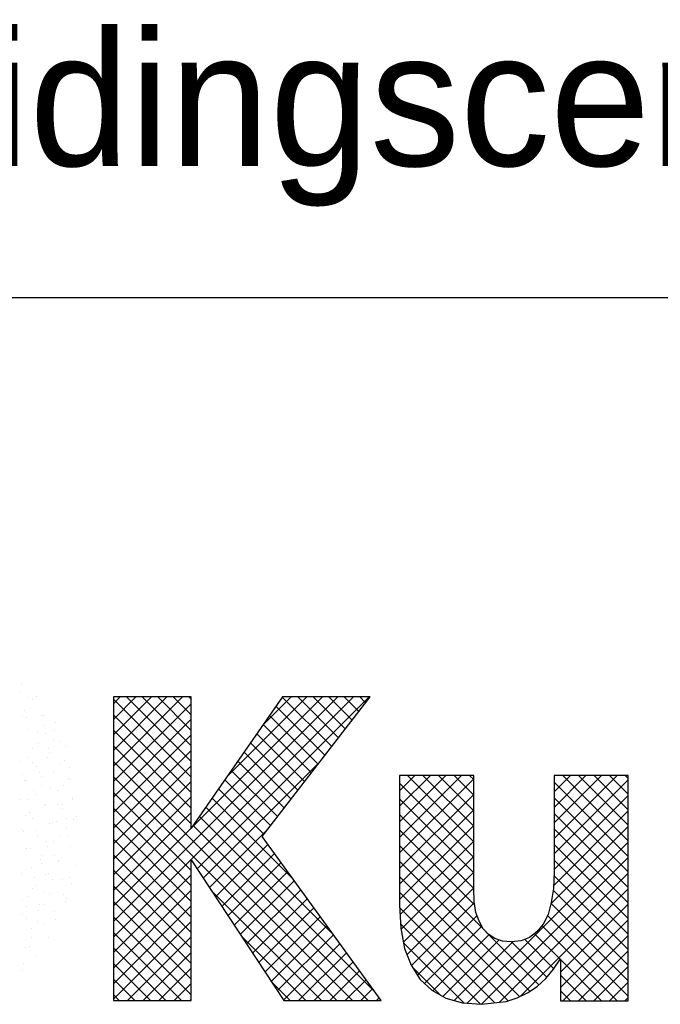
# Model space of a CAD drawing. Extents: x -33748 to 12452, y -14932 to 2888.
# Tile 84 of 194: x -32015 to -31682, y -2679 to -2167. Entities that reach past the tile are written whole.
import ezdxf

# ---------------------------------------------------------------- set-up
doc = ezdxf.new("R2010")
doc.units = 0
doc.header["$LTSCALE"] = 20
doc.layers.get('0').update_dxf_attribs({"color": 15, "linetype": 'CONTINUOUS'})
doc.layers.add('7', color=7, linetype='CONTINUOUS')
doc.layers.add('BL$4----', color=7, linetype='CONTINUOUS')
doc.styles.add('BURO-035', font='BUROFONT.shx', dxfattribs={"height": 70})

msp = doc.modelspace()

# ---------------------------------------------------------------- linework, layer by layer
at = {"color": 1}
msp.add_line((-32348.0224, -2311.81975), (-29748.0224, -2311.81975), dxfattribs=at)
at = {"color": 161}
for p, q in [((-32014.22988, -2512.75502), (-32014.22988, -2512.75502)), ((-32014.94734, -2516.83388), (-32014.94734, -2516.83388)), ((-32010.54004, -2519.5123), (-32010.54004, -2519.5123)), ((-32008.4805, -2520.82659), (-32008.4805, -2520.82659)), ((-32006.1211, -2519.22628), (-32006.1211, -2519.22628)), ((-32003.91123, -2528.9669), (-32003.91123, -2528.9669)), ((-32002.73111, -2528.89816), (-32002.73111, -2528.89816)), ((-31996.36973, -2532.78614), (-31996.36973, -2532.78614)), ((-32002.06314, -2534.18711), (-32002.06314, -2534.18711)), ((-31996.98172, -2536.96973), (-31996.98172, -2536.96973)), ((-32001.70137, -2538.70752), (-32001.70137, -2538.70752)), ((-31997.44599, -2541.40874), (-31997.44599, -2541.40874)), ((-31994.15986, -2542.52676), (-31994.15986, -2542.52676)), ((-31991.23233, -2545.0413), (-31991.23233, -2545.0413)), ((-31991.94999, -2552.26738), (-31991.94999, -2552.26738)), ((-31997.28163, -2558.18876), (-31997.28163, -2558.18876)), ((-31994.35778, -2554.11827), (-31994.35778, -2554.11827)), ((-31988.96909, -2556.08355), (-31988.96909, -2556.08355)), ((-31989.74012, -2562.008), (-31989.74012, -2562.008)), ((-31988.60839, -2562.18984), (-31988.60839, -2562.18984)), ((-31995.07176, -2567.92938), (-31995.07176, -2567.92938)), ((-31992.06358, -2565.66287), (-31992.06358, -2565.66287)), ((-31987.53025, -2571.74862), (-31987.53025, -2571.74862)), ((-31987.44644, -2572.88449), (-31987.44644, -2572.88449)), ((-31995.15808, -2575.24218), (-31995.15808, -2575.24218)), ((-31993.05435, -2575.10184), (-31993.05435, -2575.10184)), ((-31992.86189, -2577.67), (-31992.86189, -2577.67)), ((-31996.17981, -2584.17882), (-31996.17981, -2584.17882)), ((-31990.54093, -2582.46381), (-31990.54093, -2582.46381)), ((-31987.30496, -2583.17341), (-31987.30496, -2583.17341)), ((-31985.32039, -2581.48924), (-31985.32039, -2581.48924)), ((-31990.65202, -2587.41062), (-31990.65202, -2587.41062)), ((-31993.63543, -2592.04312), (-31993.63543, -2592.04312)), ((-31990.43042, -2592.25039), (-31990.43042, -2592.25039)), ((-31988.44215, -2597.15124), (-31988.44215, -2597.15124)), ((-31996.72992, -2601.62243), (-31996.72992, -2601.62243)), ((-31995.05851, -2604.49946), (-31995.05851, -2604.49946)), ((-31994.87638, -2605.16239), (-31994.87638, -2605.16239)), ((-31986.23228, -2606.89186), (-31986.23228, -2606.89186)), ((-32001.5464, -2611.70499), (-32001.5464, -2611.70499)), ((-31999.82441, -2611.20175), (-31999.82441, -2611.20175)), ((-31998.00183, -2614.23937), (-31998.00183, -2614.23937)), ((-31992.84864, -2614.24008), (-31992.84864, -2614.24008)), ((-31989.12699, -2613.23396), (-31989.12699, -2613.23396)), ((-31988.25302, -2616.29725), (-31988.25302, -2616.29725)), ((-32002.91891, -2620.78106), (-32002.91891, -2620.78106)), ((-31999.33653, -2621.44561), (-31999.33653, -2621.44561)), ((-31992.25244, -2622.31094), (-31992.25244, -2622.31094)), ((-31990.63877, -2623.9807), (-31990.63877, -2623.9807)), ((-32002.44779, -2627.15137), (-32002.44779, -2627.15137)), ((-31991.34751, -2625.87656), (-31991.34751, -2625.87656)), ((-31997.12666, -2631.18623), (-31997.12666, -2631.18623)), ((-31996.6984, -2635.22294), (-31996.6984, -2635.22294)), ((-32005.57324, -2636.22835), (-32005.57324, -2636.22835)), ((-32002.4583, -2637.10761), (-32002.4583, -2637.10761)), ((-32009.07466, -2644.45582), (-32009.07466, -2644.45582)), ((-31999.82385, -2644.29992), (-31999.82385, -2644.29992)), ((-32012.20239, -2649.519), (-32012.20239, -2649.519)), ((-32010.0192, -2649.14035), (-32010.0192, -2649.14035)), ((-32006.86479, -2654.19644), (-32006.86479, -2654.19644)), ((-32013.35268, -2661.40197), (-32013.35268, -2661.40197)), ((-32013.14466, -2658.21733), (-32013.14466, -2658.21733))]:
    msp.add_line(p, q, dxfattribs=at)
at = {"color": 170}
for p, q in [((-31966.38221, -2636.17566), (-31849.64666, -2519.44011)), ((-31966.38221, -2644.25789), (-31841.56443, -2519.44011)), ((-31966.38221, -2523.02443), (-31962.79789, -2519.44011)), ((-31966.38221, -2531.10666), (-31954.71566, -2519.44011)), ((-31966.38221, -2539.18889), (-31946.63343, -2519.44011)), ((-31966.38221, -2547.27112), (-31938.5512, -2519.44011)), ((-31966.38221, -2555.35335), (-31930.46897, -2519.44011)), ((-31925.91056, -2561.10129), (-31966.38221, -2520.62964)), ((-31966.38221, -2563.43558), (-31925.91056, -2522.96393)), ((-31925.91056, -2553.01906), (-31959.48951, -2519.44011)), ((-31925.91056, -2544.93683), (-31951.40728, -2519.44011)), ((-31925.91056, -2536.8546), (-31943.32505, -2519.44011)), ((-31925.91056, -2528.77237), (-31935.24282, -2519.44011)), ((-31925.91056, -2520.69014), (-31927.16059, -2519.44011)), ((-31925.79422, -2587.50544), (-31857.72889, -2519.44011)), ((-31922.85903, -2608.81694), (-31833.4822, -2519.44011)), ((-31907.39315, -2561.02213), (-31865.81112, -2519.44011)), ((-31888.99207, -2534.53882), (-31873.89335, -2519.44011)), ((-31852.8861, -2545.22121), (-31878.56926, -2519.53805)), ((-31849.35882, -2540.66626), (-31870.58497, -2519.44011)), ((-31845.83154, -2536.11131), (-31862.50274, -2519.44011)), ((-31842.30426, -2531.55636), (-31854.42051, -2519.44011)), ((-31838.77698, -2527.00141), (-31846.33828, -2519.44011)), ((-31835.2497, -2522.44646), (-31838.25605, -2519.44011)), ((-31856.41338, -2549.77616), (-31881.8827, -2524.30684)), ((-31925.91056, -2569.18352), (-31966.38221, -2528.71187)), ((-31966.38221, -2571.51781), (-31925.91056, -2531.04616)), ((-31859.94066, -2554.33111), (-31885.19614, -2529.07563)), ((-31925.91056, -2577.26575), (-31966.38221, -2536.7941)), ((-31863.46794, -2558.88606), (-31888.50958, -2533.84442)), ((-31966.38221, -2579.60004), (-31925.91056, -2539.12839)), ((-31870.5225, -2567.99596), (-31895.13646, -2543.382)), ((-31866.99522, -2563.44101), (-31891.82302, -2538.61321)), ((-31925.91056, -2585.34798), (-31966.38221, -2544.87633)), ((-31966.38221, -2587.68227), (-31925.91056, -2547.21062)), ((-31874.04978, -2572.55091), (-31898.44991, -2548.15079)), ((-31842.08082, -2677.25995), (-31966.38221, -2552.95856)), ((-31919.65248, -2613.69262), (-31858.7383, -2552.77844)), ((-31877.57706, -2577.10586), (-31901.76335, -2552.91958)), ((-31966.38221, -2595.7645), (-31925.91056, -2555.29286)), ((-31881.10434, -2581.66081), (-31905.07679, -2557.68837)), ((-31850.16305, -2677.25995), (-31966.38221, -2561.04079)), ((-31966.38221, -2603.84673), (-31925.91056, -2563.37509)), ((-31884.63162, -2586.21577), (-31908.39023, -2562.45716)), ((-31817.59787, -2568.21363), (-31809.68773, -2560.30348)), ((-31817.59787, -2576.29586), (-31801.6055, -2560.30348)), ((-31817.59787, -2584.37809), (-31793.52327, -2560.30348)), ((-31817.59787, -2592.46032), (-31785.44104, -2560.30348)), ((-31817.59787, -2600.54255), (-31779.09517, -2562.03985)), ((-31779.09517, -2594.76545), (-31813.55714, -2560.30348)), ((-31779.09517, -2586.68322), (-31805.47491, -2560.30348)), ((-31779.09517, -2578.60099), (-31797.39267, -2560.30348)), ((-31779.09517, -2570.51876), (-31789.31044, -2560.30348)), ((-31779.09517, -2562.43653), (-31781.22821, -2560.30348)), ((-31737.31433, -2592.99908), (-31704.61873, -2560.30348)), ((-31737.31433, -2584.91685), (-31712.70096, -2560.30348)), ((-31737.31433, -2576.83462), (-31720.7832, -2560.30348)), ((-31737.31433, -2568.75239), (-31728.86543, -2560.30348)), ((-31737.31433, -2560.67016), (-31736.94766, -2560.30348)), ((-31737.31433, -2601.08131), (-31698.80647, -2562.57345)), ((-31698.80647, -2602.31407), (-31737.31433, -2563.80622)), ((-31698.80647, -2594.23184), (-31732.73483, -2560.30348)), ((-31698.80647, -2586.14961), (-31724.6526, -2560.30348)), ((-31698.80647, -2578.06738), (-31716.57037, -2560.30348)), ((-31698.80647, -2569.98515), (-31708.48814, -2560.30348)), ((-31698.80647, -2561.90292), (-31700.40591, -2560.30348)), ((-31925.91056, -2609.59467), (-31966.38221, -2569.12302)), ((-31888.1589, -2590.77072), (-31911.70367, -2567.22595)), ((-31779.09517, -2602.84768), (-31817.59787, -2564.34498)), ((-31966.38221, -2611.92896), (-31925.91056, -2571.45732)), ((-31873.41545, -2613.59639), (-31915.01711, -2571.99474)), ((-31817.59787, -2608.62478), (-31779.09517, -2570.12208)), ((-31779.09517, -2610.92991), (-31817.59787, -2572.42721)), ((-31737.31433, -2609.16354), (-31698.80647, -2570.65568)), ((-31698.80647, -2610.3963), (-31737.31433, -2571.88845)), ((-31925.91056, -2617.6769), (-31966.38221, -2577.20525)), ((-31966.38221, -2620.01119), (-31925.91056, -2579.53955)), ((-31851.93848, -2643.15559), (-31918.33055, -2576.76353)), ((-31817.59787, -2616.70701), (-31779.09517, -2578.20431)), ((-31737.64152, -2617.57296), (-31698.80647, -2578.73791)), ((-31830.46152, -2672.71479), (-31921.64399, -2581.53232)), ((-31779.09517, -2619.01214), (-31817.59787, -2580.50944)), ((-31698.80647, -2618.47853), (-31737.31433, -2579.97068)), ((-31925.91056, -2625.75913), (-31966.38221, -2585.28748)), ((-31966.38221, -2628.09343), (-31925.91056, -2587.62178)), ((-31833.99859, -2677.25995), (-31924.95743, -2586.30111)), ((-31916.44593, -2618.5683), (-31886.47898, -2588.60135)), ((-31817.59787, -2624.78924), (-31779.09517, -2586.28654)), ((-31778.52689, -2627.66265), (-31817.59787, -2588.59167)), ((-31738.92746, -2626.94113), (-31698.80647, -2586.82014)), ((-31698.80647, -2626.56077), (-31737.31433, -2588.05291)), ((-31925.91056, -2633.84136), (-31966.38221, -2593.36971)), ((-31817.33134, -2632.60494), (-31779.09517, -2594.36877)), ((-31913.23937, -2623.44397), (-31886.03005, -2596.23466)), ((-31772.31024, -2641.96153), (-31817.59787, -2596.6739)), ((-31782.53359, -2678.62949), (-31698.80647, -2594.90238)), ((-31698.80647, -2634.643), (-31737.31433, -2596.13514)), ((-31925.91056, -2641.92359), (-31966.38221, -2601.45195)), ((-31910.03282, -2628.31965), (-31882.6289, -2600.91573)), ((-31749.91336, -2672.44065), (-31817.59787, -2604.75613)), ((-31816.84392, -2640.19974), (-31779.09517, -2602.451)), ((-31775.04473, -2679.22286), (-31698.80647, -2602.98461)), ((-31698.80647, -2642.72523), (-31737.31433, -2604.21737)), ((-31925.91056, -2650.00582), (-31966.38221, -2609.53418)), ((-31906.82627, -2633.19533), (-31879.22775, -2605.59681)), ((-31966.38221, -2652.34012), (-31925.91056, -2611.86847)), ((-31903.61972, -2638.07101), (-31875.8266, -2610.27789)), ((-31900.41317, -2642.94669), (-31872.42544, -2614.95897)), ((-31755.21511, -2675.22113), (-31817.59787, -2612.83836)), ((-31815.5683, -2647.00636), (-31779.09517, -2610.53323)), ((-31765.94091, -2678.20127), (-31698.80647, -2611.06684)), ((-31698.80647, -2650.80746), (-31737.39505, -2612.21888)), ((-31925.91056, -2658.08805), (-31966.38221, -2617.61641)), ((-31966.38221, -2660.42235), (-31925.91056, -2619.9507)), ((-31858.24528, -2677.25995), (-31915.50265, -2620.00258)), ((-31897.20661, -2647.82237), (-31869.02429, -2619.64004)), ((-31813.76224, -2653.28253), (-31779.09517, -2618.61546)), ((-31754.55835, -2674.90094), (-31698.80647, -2619.14907)), ((-31698.80647, -2658.88969), (-31737.83279, -2619.86337)), ((-31894.00006, -2652.69805), (-31865.62314, -2624.32112)), ((-31761.10938, -2677.40909), (-31817.59787, -2620.92059)), ((-31925.91056, -2666.17029), (-31966.38221, -2625.69864)), ((-31966.38221, -2668.50458), (-31925.91056, -2628.03293)), ((-31890.79351, -2657.57372), (-31862.22198, -2629.0022)), ((-31768.15091, -2678.44979), (-31817.52522, -2629.07548)), ((-31811.47311, -2659.07563), (-31778.74179, -2626.3443)), ((-31698.80647, -2666.97192), (-31738.90788, -2626.87051)), ((-31734.04134, -2662.46617), (-31698.80647, -2627.2313)), ((-31925.91056, -2674.25252), (-31966.38221, -2633.78087)), ((-31887.58696, -2662.4494), (-31858.82083, -2633.68328)), ((-31808.31215, -2663.9969), (-31777.35744, -2633.04219)), ((-31698.80647, -2675.05415), (-31740.77645, -2633.08417)), ((-31734.04134, -2670.5484), (-31698.80647, -2635.31353)), ((-31966.38221, -2676.58681), (-31925.91056, -2636.11516)), ((-31884.3804, -2667.32508), (-31855.41968, -2638.36435)), ((-31775.49581, -2679.18712), (-31817.05545, -2637.62748)), ((-31804.60152, -2668.3685), (-31774.91303, -2638.68001)), ((-31704.55404, -2677.38881), (-31743.64158, -2638.30128)), ((-31930.98536, -2677.25995), (-31966.38221, -2641.8631)), ((-31958.97312, -2677.25995), (-31925.91056, -2644.19739)), ((-31866.32751, -2677.25995), (-31899.97591, -2643.61155)), ((-31881.17385, -2672.20076), (-31852.01853, -2643.04543)), ((-31800.32692, -2672.17614), (-31771.17524, -2643.02445)), ((-31795.15814, -2675.08958), (-31765.85436, -2645.78581)), ((-31745.17665, -2669.09512), (-31771.38331, -2642.88846)), ((-31737.38599, -2660.72132), (-31752.60519, -2645.50212)), ((-31734.22318, -2655.8019), (-31747.45542, -2642.56966)), ((-31732.79952, -2677.38881), (-31698.80647, -2643.39576)), ((-31939.06759, -2677.25995), (-31966.38221, -2649.94533)), ((-31877.9673, -2677.07644), (-31848.61737, -2647.72651)), ((-31784.27353, -2678.49163), (-31815.52437, -2647.24079)), ((-31789.20811, -2677.22178), (-31758.61799, -2646.63166)), ((-31741.03764, -2665.1519), (-31759.47213, -2646.71741)), ((-31950.89089, -2677.25995), (-31925.91056, -2652.27962)), ((-31870.06858, -2677.25995), (-31845.21622, -2652.40759)), ((-31712.63627, -2677.38881), (-31734.04134, -2655.98374)), ((-31724.71729, -2677.38881), (-31698.80647, -2651.47799)), ((-31947.14982, -2677.25995), (-31966.38221, -2658.02756)), ((-31942.80866, -2677.25995), (-31925.91056, -2660.36185)), ((-31861.98635, -2677.25995), (-31841.81507, -2657.08866)), ((-31796.53245, -2674.31494), (-31810.93683, -2659.91056)), ((-31716.63506, -2677.38881), (-31698.80647, -2659.56022)), ((-31955.23205, -2677.25995), (-31966.38221, -2666.10979)), ((-31853.90412, -2677.25995), (-31838.41391, -2661.76974)), ((-31845.82189, -2677.25995), (-31835.01276, -2666.45082)), ((-31720.7185, -2677.38881), (-31734.04134, -2664.06597)), ((-31934.72643, -2677.25995), (-31925.91056, -2668.44408)), ((-31874.40974, -2677.25995), (-31884.44917, -2667.22052)), ((-31837.73966, -2677.25995), (-31831.61161, -2671.1319)), ((-31708.55283, -2677.38881), (-31698.80647, -2667.64245)), ((-31963.31428, -2677.25995), (-31966.38221, -2674.19202)), ((-31926.6442, -2677.25995), (-31925.91056, -2676.52631)), ((-31829.65743, -2677.25995), (-31828.21046, -2675.81297)), ((-31728.80073, -2677.38881), (-31734.04134, -2672.1482)), ((-31700.4706, -2677.38881), (-31698.80647, -2675.72468))]:
    msp.add_line(p, q, dxfattribs=at)
at = {"color": 163}
for p, q in [((-32012.73747, -2526.5745), (-32012.73747, -2526.5745)), ((-32013.63453, -2529.09161), (-32013.63453, -2529.09161)), ((-32011.60595, -2529.90357), (-32011.60595, -2529.90357)), ((-32010.5276, -2536.31512), (-32010.5276, -2536.31512)), ((-32005.85656, -2537.97514), (-32005.85656, -2537.97514)), ((-32008.31773, -2546.05574), (-32008.31773, -2546.05574)), ((-32005.15763, -2543.76642), (-32005.15763, -2543.76642)), ((-32000.10717, -2546.04671), (-32000.10717, -2546.04671)), ((-31999.4915, -2548.44814), (-31999.4915, -2548.44814)), ((-32014.80562, -2553.26127), (-32014.80562, -2553.26127)), ((-32010.30252, -2550.88714), (-32010.30252, -2550.88714)), ((-32008.25213, -2553.34574), (-32008.25213, -2553.34574)), ((-32000.54048, -2550.98805), (-32000.54048, -2550.98805)), ((-32006.10786, -2555.79636), (-32006.10786, -2555.79636)), ((-32004.55313, -2558.95871), (-32004.55313, -2558.95871)), ((-32013.42797, -2559.96412), (-32013.42797, -2559.96412)), ((-32012.59575, -2563.00189), (-32012.59575, -2563.00189)), ((-32011.34662, -2562.92505), (-32011.34662, -2562.92505)), ((-32003.63498, -2560.56737), (-32003.63498, -2560.56737)), ((-32007.67858, -2568.03569), (-32007.67858, -2568.03569)), ((-32003.89799, -2565.53698), (-32003.89799, -2565.53698)), ((-31998.80374, -2567.03028), (-31998.80374, -2567.03028)), ((-32014.44111, -2572.50436), (-32014.44111, -2572.50436)), ((-32010.38588, -2572.74251), (-32010.38588, -2572.74251)), ((-32006.72947, -2570.14668), (-32006.72947, -2570.14668)), ((-32001.9292, -2576.10725), (-32001.9292, -2576.10725)), ((-32001.68812, -2575.2776), (-32001.68812, -2575.2776)), ((-32012.12454, -2580.94769), (-32012.12454, -2580.94769)), ((-32009.82397, -2579.72599), (-32009.82397, -2579.72599)), ((-32008.17601, -2582.48313), (-32008.17601, -2582.48313)), ((-32013.50764, -2588.40451), (-32013.50764, -2588.40451)), ((-32012.91846, -2589.3053), (-32012.91846, -2589.3053)), ((-32006.37515, -2589.01926), (-32006.37515, -2589.01926)), ((-31999.47825, -2585.01822), (-31999.47825, -2585.01822)), ((-31998.25257, -2584.82149), (-31998.25257, -2584.82149)), ((-32005.96614, -2592.22375), (-32005.96614, -2592.22375)), ((-32001.34707, -2594.4008), (-32001.34707, -2594.4008)), ((-31997.26838, -2594.75884), (-31997.26838, -2594.75884)), ((-32011.29777, -2598.14513), (-32011.29777, -2598.14513)), ((-32009.50061, -2598.09623), (-32009.50061, -2598.09623)), ((-32000.62576, -2597.09082), (-32000.62576, -2597.09082)), ((-32004.44156, -2603.98012), (-32004.44156, -2603.98012)), ((-32003.75627, -2601.96437), (-32003.75627, -2601.96437)), ((-32009.0879, -2607.88575), (-32009.0879, -2607.88575)), ((-32003.75122, -2606.1678), (-32003.75122, -2606.1678)), ((-32013.94657, -2611.00824), (-32013.94657, -2611.00824)), ((-32007.53606, -2613.55943), (-32007.53606, -2613.55943)), ((-32008.19718, -2619.0798), (-32008.19718, -2619.0798)), ((-32006.87803, -2617.62637), (-32006.87803, -2617.62637)), ((-32013.4944, -2624.97458), (-32013.4944, -2624.97458)), ((-32010.63055, -2623.13874), (-32010.63055, -2623.13874)), ((-32011.32263, -2628.15678), (-32011.32263, -2628.15678)), ((-32006.0134, -2630.36037), (-32006.0134, -2630.36037)), ((-32004.66817, -2627.36699), (-32004.66817, -2627.36699)), ((-32013.72505, -2632.71806), (-32013.72505, -2632.71806)), ((-32011.28453, -2634.7152), (-32011.28453, -2634.7152)), ((-32009.1079, -2639.93968), (-32009.1079, -2639.93968))]:
    msp.add_line(p, q, dxfattribs=at)
at = {"layer": '7', "color": 170, "linetype": 'CONTINUOUS'}
for p, q in [((-31966.38221, -2519.44011), (-31966.38221, -2677.25995)), ((-31925.91056, -2519.44011), (-31966.38221, -2519.44011)), ((-31878.50121, -2519.44011), (-31925.91056, -2587.67287)), ((-31925.91056, -2587.67287), (-31925.91056, -2519.44011)), ((-31889.10878, -2591.99734), (-31832.92164, -2519.44011)), ((-31832.92164, -2519.44011), (-31878.50121, -2519.44011)), ((-31817.59787, -2560.30348), (-31817.59787, -2627.7528)), ((-31779.09517, -2560.30348), (-31817.59787, -2560.30348)), ((-31779.09517, -2619.36673), (-31779.09517, -2560.30348)), ((-31737.31433, -2560.30348), (-31737.31433, -2610.46524)), ((-31698.80647, -2560.30348), (-31737.31433, -2560.30348)), ((-31698.80647, -2677.38881), (-31698.80647, -2560.30348)), ((-31827.15912, -2677.25995), (-31889.10878, -2591.99734)), ((-31925.91056, -2604.17698), (-31877.84661, -2677.25995)), ((-31925.91056, -2677.25995), (-31925.91056, -2604.17698)), ((-31737.31433, -2610.46524), (-31737.70606, -2618.975)), ((-31778.8323, -2625.789), (-31779.09517, -2619.36673)), ((-31737.70606, -2618.975), (-31738.75238, -2626.30959)), ((-31817.59787, -2627.7528), (-31816.94328, -2639.66956)), ((-31777.91483, -2631.41751), (-31778.8323, -2625.789)), ((-31738.75238, -2626.30959), (-31740.45846, -2632.46384)), ((-31776.34277, -2635.99969), (-31777.91483, -2631.41751)), ((-31740.45846, -2632.46384), (-31743.07685, -2637.57176)), ((-31816.94328, -2639.66956), (-31814.97948, -2650.14828)), ((-31774.24496, -2639.93243), (-31776.34277, -2635.99969)), ((-31771.49772, -2642.81369), (-31774.24496, -2639.93243)), ((-31743.07685, -2637.57176), (-31746.22098, -2641.63335)), ((-31768.09072, -2645.04035), (-31771.49772, -2642.81369)), ((-31764.16313, -2646.34955), (-31768.09072, -2645.04035)), ((-31750.0197, -2644.51461), (-31754.47303, -2646.21554)), ((-31746.22098, -2641.63335), (-31750.0197, -2644.51461)), ((-31814.97948, -2650.14828), (-31811.57248, -2658.92091)), ((-31759.70981, -2646.74128), (-31764.16313, -2646.34955)), ((-31754.47303, -2646.21554), (-31759.70981, -2646.74128)), ((-31737.5772, -2661.01872), (-31734.04134, -2655.51907)), ((-31734.04134, -2655.51907), (-31734.04134, -2677.38881)), ((-31811.57248, -2658.92091), (-31806.86144, -2666.2555)), ((-31741.63364, -2665.86377), (-31737.5772, -2661.01872)), ((-31806.86144, -2666.2555), (-31800.83605, -2671.88916)), ((-31746.08696, -2669.92537), (-31741.63364, -2665.86377)), ((-31751.06603, -2673.19835), (-31746.08696, -2669.92537)), ((-31800.83605, -2671.88916), (-31793.63033, -2675.95076)), ((-31793.63033, -2675.95076), (-31784.98655, -2678.43513)), ((-31762.19934, -2677.78054), (-31756.43682, -2675.81674)), ((-31756.43682, -2675.81674), (-31751.06603, -2673.19835)), ((-31966.38221, -2677.25995), (-31925.91056, -2677.25995)), ((-31877.84661, -2677.25995), (-31827.15912, -2677.25995)), ((-31784.98655, -2678.43513), (-31775.03357, -2679.22374)), ((-31775.03357, -2679.22374), (-31762.19934, -2677.78054)), ((-31734.04134, -2677.38881), (-31698.80647, -2677.38881))]:
    msp.add_line(p, q, dxfattribs=at)

# ---------------------------------------------------------------- texts
at = {"layer": 'BL$4----', "color": 3, "style": 'BURO-035'}
msp.add_text('opleidingscentrum KM-laan Helmond 10447-00', height=70, dxfattribs=at).set_placement((-32207.76598, -2243.42628))

doc.saveas('drawing.dxf')
